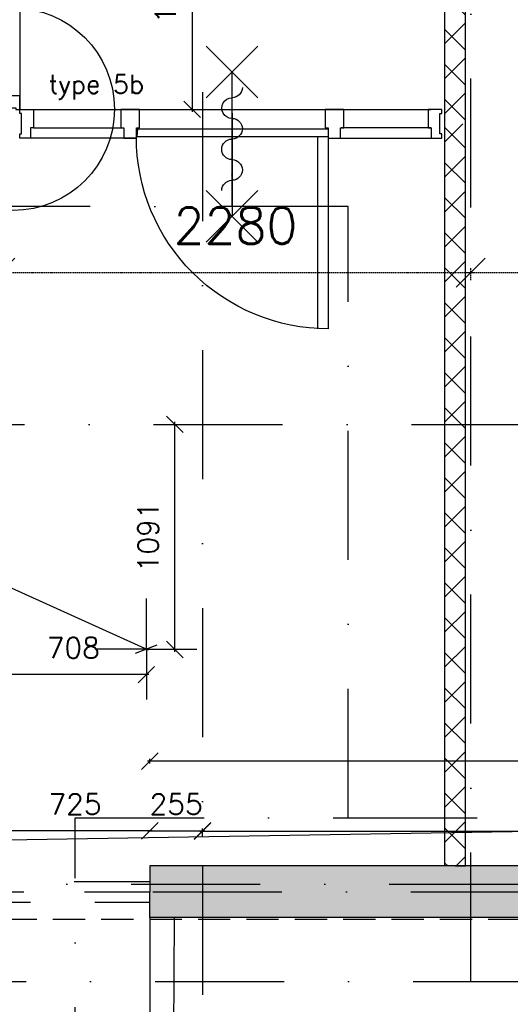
# Model space of a CAD drawing. Extents: x -171140 to 151546, y -8083 to 162438.
# Tile 51 of 96: x 38796 to 41174, y 55937 to 60708. Entities that reach past the tile are written whole.
import ezdxf
from ezdxf.enums import TextEntityAlignment as Align

# ---------------------------------------------------------------- set-up
doc = ezdxf.new("R2010")
doc.units = 0
doc.header["$LTSCALE"] = 50
doc.header["$MEASUREMENT"] = 0
doc.header["$PDMODE"] = 3
doc.header["$PDSIZE"] = 0.001
for name, pattern in [('DASHDOT', [25, 12.5, -6.25, 0, -6.25]), ('DASHED', [0.75, 0.5, -0.25]), ('DD1', [2.66667, 1.66667, -0.5, 0, -0.5]), ('HIDDEN2', [0.1875, 0.125, -0.0625]), ('STRAM_0WT$0$DASHDOT', [25, 12.5, -6.25, 0, -6.25]), ('STRAM_0WT$0$DD1', [2.66667, 1.66667, -0.5, 0, -0.5]), ('STRAM_0WT$0$HIDDEN', [9.375, 6.25, -3.125])]:
    doc.linetypes.add(name, pattern=pattern)
doc.layers.get('0').update_dxf_attribs({"linetype": 'CONTINUOUS'})
doc.layers.get('DEFPOINTS').update_dxf_attribs({"linetype": 'CONTINUOUS'})
for name, color, linetype in [('00', 7, 'CONTINUOUS'), ('0POLYBUITENOM', 7, 'CONTINUOUS'), ('_BRANDCOMPART', 6, 'DASHDOT'), ('_DETAILNUMMERS', 4, 'CONTINUOUS'), ('_DETAILNUMMERSTEKST', 4, 'CONTINUOUS'), ('A--A21--_F12--', 7, 'CONTINUOUS'), ('A--A21--_F123-', 9, 'CONTINUOUS'), ('A--A22--_F123-', 9, 'CONTINUOUS'), ('A--L21--', 3, 'CONTINUOUS'), ('A--L21--_F12--', 7, 'CONTINUOUS'), ('A--L22--_F-2--', 7, 'CONTINUOUS'), ('A--L22A1_BINNENWAND', 1, 'CONTINUOUS'), ('A--L24AC1_TRAPPEN', 1, 'HIDDEN2'), ('A--L32--', 7, 'CONTINUOUS'), ('A--L32--_F-23-', 2, 'CONTINUOUS'), ('A--L32--_F123-', 1, 'CONTINUOUS'), ('A--L65--', 7, 'CONTINUOUS'), ('A--L65--_F-23-', 7, 'CONTINUOUS'), ('A--L65--_F123-', 7, 'CONTINUOUS'), ('A--M$1A-_F123-', 1, 'CONTINUOUS'), ('STRAM_0WT$0$A--L$7A-_STRAM', 1, 'STRAM_0WT$0$DASHDOT'), ('STRAM_0WT$0$A--M$1A-_F123-', 1, 'CONTINUOUS'), ('STRAM_0WT$0$A--T$7A8-_STRA', 8, 'STRAM_0WT$0$DASHDOT'), ('STRAM_0WT$0$STRAMIEN', 1, 'STRAM_0WT$0$DD1'), ('STRAMIEN', 1, 'DD1'), ('TEKSTKOZIJNMERK', 2, 'CONTINUOUS'), ('X--LR---_CP', 7, 'CONTINUOUS')]:
    doc.layers.add(name, color=color, linetype=linetype)
doc.styles.add('ALFA-0_25', font='ROMANS')
doc.styles.add('B-01', font='SIMPLEX.SHX', dxfattribs={"width": 0.8, "height": 4.5})
doc.styles.add('HIEMSTRA', font='romans.shx')
doc.styles.add('STRAM_0WT$0$HIEMSTRA', font='romans.shx')
doc.dimstyles.new('BEILEN', dxfattribs={"dimscale": 40, "dimtxt": 2.5, "dimasz": 2, "dimexe": 0.3, "dimexo": 0.3, "dimgap": 2, "dimtad": 1, "dimdec": 0, "dimzin": 0, "dimtxsty": 'HIEMSTRA', "dimblk1": 'OBLIQUE', "dimblk2": 'OBLIQUE', "dimsah": 1, "dimcen": -0.09, "dimdle": 0.3, "dimse1": 1, "dimclrd": 2, "dimclre": 2, "dimclrt": 3, "dimazin": 3, "dimtfac": 1, "dimtdec": 4, "dimtofl": 0, "dimtmove": 0, "dimatfit": 3, "dimtvp": 625, "dimtolj": 1, "dimtzin": 0})
doc.dimstyles.new('BEILEN$0', dxfattribs={"dimscale": 50, "dimtxt": 2.5, "dimasz": 2, "dimexe": 2, "dimexo": 0, "dimgap": 2, "dimtad": 1, "dimdec": 0, "dimzin": 0, "dimtxsty": 'ALFA-0_25', "dimblk1": 'OBLIQUE', "dimblk2": 'OBLIQUE', "dimsah": 1, "dimcen": -3, "dimdle": 2, "dimclrd": 1, "dimclre": 1, "dimclrt": 2, "dimazin": 3, "dimtfac": 0.666667, "dimtofl": 0, "dimtmove": 0, "dimatfit": 3, "dimtvp": 0.833333, "dimtolj": 1, "dimtzin": 0})
doc.dimstyles.get("Standard").update_dxf_attribs({"dimscale": 40, "dimtxt": 2.5, "dimasz": 2, "dimexe": 0.3, "dimexo": 0.3, "dimgap": 2, "dimtad": 0, "dimdec": 0, "dimzin": 0, "dimtxsty": 'HIEMSTRA', "dimblk1": 'OBLIQUE', "dimblk2": 'OBLIQUE', "dimsah": 1, "dimcen": -0.09, "dimdle": 0.3, "dimse1": 1, "dimclrd": 2, "dimclre": 2, "dimclrt": 3, "dimazin": 3, "dimtfac": 1, "dimtdec": 4, "dimtix": 1, "dimtmove": 0, "dimatfit": 3, "dimtvp": 625, "dimtolj": 1, "dimtzin": 0})
doc.dimstyles.new('STRAM_0WT$0$STANDARD', dxfattribs={"dimscale": 70, "dimtxt": 2.5, "dimasz": 2, "dimexe": 0.3, "dimexo": 0.3, "dimgap": 2, "dimtad": 1, "dimdec": 0, "dimzin": 0, "dimtxsty": 'STRAM_0WT$0$HIEMSTRA', "dimblk1": 'STRAM_0WT$0$_OBLIQUE', "dimblk2": 'STRAM_0WT$0$_OBLIQUE', "dimsah": 1, "dimcen": -0.09, "dimdle": 0.3, "dimclrd": 1, "dimclre": 1, "dimclrt": 4, "dimazin": 3, "dimtfac": 1, "dimtdec": 4, "dimtix": 1, "dimtofl": 0, "dimtmove": 0, "dimatfit": 3, "dimtvp": 625, "dimtolj": 1, "dimtzin": 0})

# ---------------------------------------------------------------- blocks, each defined once
blk = doc.blocks.new('*U1140')
at = {"layer": 'A--A22--_F123-', "linetype": 'CONTINUOUS'}
h = blk.add_hatch(dxfattribs=at)
h.set_pattern_fill('ALFAKRS', color=256, scale=120, style=0)
h.set_pattern_definition([(45, (-40907.13, -60203.86), (-84.85281, 84.85281), []), (135, (-40907.13, -60203.86), (-84.85281, -84.85281), [])])
h.paths.add_polyline_path([(0, 0), (-50, 0), (-50, 1068), (0, 1068), (50, 1068), (50, 0)])
at = {"layer": 'A--L22--_F-2--', "color": 2, "linetype": 'CONTINUOUS'}
for points in [[(-50, 0), (-50, 0), (-50, 1068), (0, 1068)], [(50, 0), (50, 0), (50, 1068), (0, 1068)]]:
    blk.add_lwpolyline(points, dxfattribs=at)
blk = doc.blocks.new('*U1093')
at = {"layer": 'A--A21--_F123-', "linetype": 'CONTINUOUS'}
blk.add_hatch(color=256, dxfattribs=at).paths.add_polyline_path([(0, 0), (0, -125), (-6505, -125), (-6505, 0), (-6505, 125), (0, 125)])
at = {"layer": 'A--A21--_F12--', "color": 8}
for points in [[(-6505, 0), (-6505, 125), (0, 0), (0, 125)], [(0, 0), (0, -125), (-6505, 0), (-6505, -125)]]:
    blk.add_solid(points, dxfattribs=at)
at = {"layer": 'A--L21--_F12--', "color": 3, "linetype": 'CONTINUOUS'}
for points in [[(0, 0), (0, 125), (-6505, 125), (-6505, 0)], [(0, 0), (0, -125), (-6505, -125), (-6505, 0)]]:
    blk.add_lwpolyline(points, dxfattribs=at)
blk = doc.blocks.new('STRAM_0WT$0$_OBLIQUE')
at = {"color": 0, "linetype": 'BYBLOCK'}
blk.add_line((-0.5, -0.5), (0.5, 0.5), dxfattribs=at)
blk = doc.blocks.new('*D1464')
at = {"color": 1, "linetype": 'BYBLOCK'}
for p, q in [((-36914.9, 27235.4), (-36914.9, 27256.4)), ((-34635.1, 27235.4), (-34635.1, 27256.4)), ((-36935.9, 27235.4), (-34614.1, 27235.4))]:
    blk.add_line(p, q, dxfattribs=at)
at = {"layer": 'DEFPOINTS', "color": 0, "linetype": 'BYBLOCK'}
for p in [(-36914.9, 27214.4), (-34635.1, 27235.4), (-34635.1, 27214.4)]:
    blk.add_point(p, dxfattribs=at)
at = {"color": 1, "linetype": 'BYBLOCK', "xscale": 140, "yscale": 140, "zscale": 140, "rotation": 180}
blk.add_blockref('STRAM_0WT$0$_OBLIQUE', (-36914.9, 27235.4), dxfattribs=at)
at = {"color": 1, "linetype": 'BYBLOCK', "xscale": 140, "yscale": 140, "zscale": 140}
blk.add_blockref('STRAM_0WT$0$_OBLIQUE', (-34635.1, 27235.4), dxfattribs=at)
at = {"color": 4, "linetype": 'BYBLOCK', "insert": (-35775, 27462.9), "char_height": 175, "attachment_point": 5, "style": 'STRAM_0WT$0$HIEMSTRA'}
blk.add_mtext('\\A1;2280', dxfattribs=at)
blk = doc.blocks.new('*D1465')
at = {"color": 1, "linetype": 'BYBLOCK'}
for p, q in [((-34634.9, 27198.7), (-34634.9, 27256.4)), ((-33134.9, 27198.7), (-33134.9, 27256.4)), ((-34655.9, 27235.4), (-33113.9, 27235.4))]:
    blk.add_line(p, q, dxfattribs=at)
at = {"layer": 'DEFPOINTS', "color": 0, "linetype": 'BYBLOCK'}
for p in [(-33134.9, 27235.4), (-34634.9, 27177.7), (-33134.9, 27177.7)]:
    blk.add_point(p, dxfattribs=at)
at = {"color": 1, "linetype": 'BYBLOCK', "xscale": 140, "yscale": 140, "zscale": 140, "rotation": 180}
blk.add_blockref('STRAM_0WT$0$_OBLIQUE', (-34634.9, 27235.4), dxfattribs=at)
at = {"color": 1, "linetype": 'BYBLOCK', "xscale": 140, "yscale": 140, "zscale": 140}
blk.add_blockref('STRAM_0WT$0$_OBLIQUE', (-33134.9, 27235.4), dxfattribs=at)
at = {"color": 4, "linetype": 'BYBLOCK', "insert": (-33884.9, 27462.9), "char_height": 175, "attachment_point": 5, "style": 'STRAM_0WT$0$HIEMSTRA'}
blk.add_mtext('\\A1;1500', dxfattribs=at)
blk = doc.blocks.new('*U1083')
at = {"layer": 'A--A22--_F123-', "linetype": 'CONTINUOUS'}
h = blk.add_hatch(dxfattribs=at)
h.set_pattern_fill('ALFAKRS', color=256, scale=120, style=0)
h.set_pattern_definition([(45, (-40907.13, -56606.86), (-84.85281, 84.85281), []), (135, (-40907.13, -56606.86), (-84.85281, -84.85281), [])])
h.paths.add_polyline_path([(0, 0), (-50, 0), (-50, 3597), (0, 3597), (50, 3597), (50, 0)])
at = {"layer": 'A--L22--_F-2--', "color": 2, "linetype": 'CONTINUOUS'}
for points in [[(0, 0), (-50, 0), (-50, 3597), (-50, 3597)], [(0, 0), (50, 0), (50, 3597), (50, 3597)]]:
    blk.add_lwpolyline(points, dxfattribs=at)
blk = doc.blocks.new('_OBLIQUE')
at = {"color": 0, "linetype": 'BYBLOCK'}
blk.add_line((-0.5, -0.5), (0.5, 0.5), dxfattribs=at)
blk = doc.blocks.new('*D199')
at = {"color": 2, "linetype": 'BYBLOCK'}
for p, q in [((39682, 56748.4), (39682, 56788.9)), ((39415, 56776.9), (39694, 56776.9))]:
    blk.add_line(p, q, dxfattribs=at)
at = {"layer": 'DEFPOINTS', "color": 0, "linetype": 'BYBLOCK'}
for p in [(39427, 56736.4), (39682, 56776.9), (39682, 56736.4)]:
    blk.add_point(p, dxfattribs=at)
at = {"color": 2, "linetype": 'BYBLOCK', "xscale": 80, "yscale": 80, "zscale": 80, "rotation": 180}
blk.add_blockref('_OBLIQUE', (39427, 56776.9), dxfattribs=at)
at = {"color": 2, "linetype": 'BYBLOCK', "xscale": 80, "yscale": 80, "zscale": 80}
blk.add_blockref('_OBLIQUE', (39682, 56776.9), dxfattribs=at)
at = {"color": 3, "linetype": 'BYBLOCK', "insert": (39554.5, 56906.9), "char_height": 100, "attachment_point": 5, "style": 'HIEMSTRA'}
blk.add_mtext('\\A1;255', dxfattribs=at)
blk = doc.blocks.new('*D201')
at = {"color": 2, "linetype": 'BYBLOCK'}
for p, q in [((39670, 56775.9), (45494, 56775.9)), ((45482, 56764.9), (45482, 56763.9))]:
    blk.add_line(p, q, dxfattribs=at)
at = {"layer": 'DEFPOINTS', "color": 0, "linetype": 'BYBLOCK'}
for p in [(39682, 56776.9), (45482, 56776.9), (45482, 56775.9)]:
    blk.add_point(p, dxfattribs=at)
at = {"color": 2, "linetype": 'BYBLOCK', "xscale": 80, "yscale": 80, "zscale": 80, "rotation": 180}
blk.add_blockref('_OBLIQUE', (39682, 56775.9), dxfattribs=at)
at = {"color": 2, "linetype": 'BYBLOCK', "xscale": 80, "yscale": 80, "zscale": 80}
blk.add_blockref('_OBLIQUE', (45482, 56775.9), dxfattribs=at)
at = {"color": 3, "linetype": 'BYBLOCK', "insert": (42582, 56905.9), "char_height": 100, "attachment_point": 5, "style": 'HIEMSTRA'}
blk.add_mtext('\\A1;5800', dxfattribs=at)
blk = doc.blocks.new('*D202')
at = {"color": 2, "linetype": 'BYBLOCK'}
for p, q in [((45945, 57114.4), (39415, 57114.4)), ((39427, 57103.1), (39427, 57126.4))]:
    blk.add_line(p, q, dxfattribs=at)
at = {"layer": 'DEFPOINTS', "color": 0, "linetype": 'BYBLOCK'}
for p in [(39427, 57114.4), (39427, 57091.1), (45933, 57091.1)]:
    blk.add_point(p, dxfattribs=at)
at = {"color": 2, "linetype": 'BYBLOCK', "xscale": 80, "yscale": 80, "zscale": 80, "rotation": 180}
blk.add_blockref('_OBLIQUE', (39427, 57114.4), dxfattribs=at)
at = {"color": 2, "linetype": 'BYBLOCK', "xscale": 80, "yscale": 80, "zscale": 80}
blk.add_blockref('_OBLIQUE', (45933, 57114.4), dxfattribs=at)
at = {"color": 3, "linetype": 'BYBLOCK', "insert": (42680, 57244.4), "char_height": 100, "attachment_point": 5, "style": 'HIEMSTRA'}
blk.add_mtext('\\A1;6506', dxfattribs=at)
blk = doc.blocks.new('*D207')
at = {"color": 2, "linetype": 'BYBLOCK'}
for p, q in [((38702, 56755.7), (38702, 56788.9)), ((39439, 56776.9), (38690, 56776.9))]:
    blk.add_line(p, q, dxfattribs=at)
at = {"layer": 'DEFPOINTS', "color": 0, "linetype": 'BYBLOCK'}
for p in [(38702, 56776.9), (38702, 56743.7), (39427, 56743.7)]:
    blk.add_point(p, dxfattribs=at)
at = {"color": 2, "linetype": 'BYBLOCK', "xscale": 80, "yscale": 80, "zscale": 80, "rotation": 180}
blk.add_blockref('_OBLIQUE', (38702, 56776.9), dxfattribs=at)
at = {"color": 2, "linetype": 'BYBLOCK', "xscale": 80, "yscale": 80, "zscale": 80}
blk.add_blockref('_OBLIQUE', (39427, 56776.9), dxfattribs=at)
at = {"color": 3, "linetype": 'BYBLOCK', "insert": (39064.5, 56906.9), "char_height": 100, "attachment_point": 5, "style": 'HIEMSTRA'}
blk.add_mtext('\\A1;725', dxfattribs=at)
blk = doc.blocks.new('*D214')
at = {"color": 2, "linetype": 'BYBLOCK'}
for p, q in [((39548.5, 57644.2), (39548.5, 58758.9)), ((39549.2, 58746.9), (39560.5, 58746.9))]:
    blk.add_line(p, q, dxfattribs=at)
at = {"layer": 'DEFPOINTS', "color": 0, "linetype": 'BYBLOCK'}
for p in [(39537.2, 58746.9), (39548.5, 58746.9), (39298.2, 57656.2)]:
    blk.add_point(p, dxfattribs=at)
at = {"color": 2, "linetype": 'BYBLOCK', "xscale": 80, "yscale": 80, "zscale": 80}
for p, rotation in [((39548.5, 58746.9), 90), ((39548.5, 57656.2), 270)]:
    blk.add_blockref('_OBLIQUE', p, dxfattribs=dict(at, rotation=rotation))
at = {"color": 3, "linetype": 'BYBLOCK', "insert": (39418.5, 58201.5), "char_height": 100, "attachment_point": 5, "rotation": 90, "style": 'HIEMSTRA'}
blk.add_mtext('\\A1;1091', dxfattribs=at)
blk = doc.blocks.new('*D215')
at = {"color": 2, "linetype": 'BYBLOCK'}
for p, q in [((38702, 57571.7), (38702, 57522.2)), ((39422.4, 57534.2), (38690, 57534.2))]:
    blk.add_line(p, q, dxfattribs=at)
at = {"layer": 'DEFPOINTS', "color": 0, "linetype": 'BYBLOCK'}
for p in [(39410.4, 57753.4), (38702, 57583.7), (38702, 57534.2)]:
    blk.add_point(p, dxfattribs=at)
at = {"color": 2, "linetype": 'BYBLOCK', "xscale": 80, "yscale": 80, "zscale": 80, "rotation": 180}
blk.add_blockref('_OBLIQUE', (38702, 57534.2), dxfattribs=at)
at = {"color": 2, "linetype": 'BYBLOCK', "xscale": 80, "yscale": 80, "zscale": 80}
blk.add_blockref('_OBLIQUE', (39410.4, 57534.2), dxfattribs=at)
at = {"color": 3, "linetype": 'BYBLOCK', "insert": (39056.2, 57664.2), "char_height": 100, "attachment_point": 5, "style": 'HIEMSTRA'}
blk.add_mtext('\\A1;708', dxfattribs=at)
blk = doc.blocks.new('*D418')
at = {"layer": 'A--M$1A-_F123-', "color": 1, "linetype": 'CONTINUOUS'}
blk.add_line((39421.4, 57653.3), (36978.2, 58751.8), dxfattribs=at)
at = {"layer": 'DEFPOINTS', "color": 0, "linetype": 'CONTINUOUS'}
for p in [(36989.2, 58746.9), (36989.2, 58746.9), (39410.4, 57658.3)]:
    blk.add_point(p, dxfattribs=at)
at = {"layer": 'A--M$1A-_F123-', "color": 1, "linetype": 'CONTINUOUS', "xscale": 80, "yscale": 80, "zscale": 80}
for p, rotation in [((36989.2, 58746.9), 155.7913965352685), ((39410.4, 57658.3), 335.7913965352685)]:
    blk.add_blockref('_OBLIQUE', p, dxfattribs=dict(at, rotation=rotation))
at = {"layer": 'A--M$1A-_F123-', "color": 2, "linetype": 'CONTINUOUS', "insert": (38253.1, 58321.1), "char_height": 100, "attachment_point": 5, "rotation": 335.7914, "style": 'HIEMSTRA'}
blk.add_mtext('\\A1;2655', dxfattribs=at)
blk = doc.blocks.new('TYPE_25')
at = {"layer": 'A--L32--_F-23-'}
blk.add_lwpolyline([(0, 0), (-67, 0), (-67, -89), (-42, -89), (-42, -139), (0, -139), (0, -119.5), (-9, -119.5), (-9, -19.5), (0, -19.5)], close=True, dxfattribs=at)
at = {"layer": 'A--L32--_F123-', "color": 1}
blk.add_line((-5089, 0), (-67, 0), dxfattribs=at)
blk = doc.blocks.new('DETAILNR')
at = {"layer": '_DETAILNUMMERS'}
blk.add_circle((32.9, -23.2), 490.7, dxfattribs=at)
at = {"layer": 'X--LR---_CP'}
blk.add_point((0, 0), dxfattribs=at)
at = {"layer": '_DETAILNUMMERSTEKST', "style": 'ALFA-0_25'}
blk.add_attdef('DETAILNR', text='', height=200, rotation=90, dxfattribs=at).set_placement((-618.4, 223.8), align=Align.RIGHT)
blk = doc.blocks.new('Q0340081')
at = {"layer": 'A--L32--_F123-', "color": 2, "linetype": 'CONTINUOUS'}
blk.add_lwpolyline([(0, 0), (0, -40), (926.12, -40), (923.12, 0), (0, 0)], close=True, dxfattribs=at)
at = {"layer": 'A--L32--_F123-', "color": 1, "linetype": 'CONTINUOUS'}
blk.add_lwpolyline([(0, -40), (0, -970, 0.4142136), (930, -40)], format="xyb", dxfattribs=at)
blk = doc.blocks.new('S060204-')
at = {"layer": 'A--L65--_F-23-', "color": 255}
blk.add_circle((0, 0), 0.0123, dxfattribs=at)
at = {"layer": 'A--L65--_F123-', "color": 1, "linetype": 'CONTINUOUS'}
for points in [[(-1.25, 6.25), (1.25, 3.75)], [(1.25, 6.25), (-1.25, 3.75)], [(0, 0), (0, 5)]]:
    blk.add_lwpolyline(points, dxfattribs=at)
blk = doc.blocks.new('S060205A')
at = {"layer": 'A--L65--_F-23-', "color": 255}
blk.add_circle((0, -0.0123), 0.0123, dxfattribs=at)
at = {"layer": 'A--L65--_F123-', "color": 1, "linetype": 'CONTINUOUS'}
blk.add_lwpolyline([(0, -0.0123), (0, 6.2377)], dxfattribs=at)
for points in [[(-0.5, 5.7377, 0.41), (0, 5.2377)], [(0, 4.2377, 1), (0, 5.2377)], [(0, 4.2377, 1), (0, 3.2377)], [(0, 2.2377, 1), (0, 3.2377)], [(0, 2.2377, 1), (0, 1.2377)], [(0.5, 0.7377, 0.41), (0, 1.2377)]]:
    blk.add_lwpolyline(points, format="xyb", dxfattribs=at)
at = {"layer": 'A--L65--', "xscale": -1}
blk.add_blockref('S060204-', (0, 1.4877), dxfattribs=at)
blk.add_blockref('S060204-', (0, 1.4877), dxfattribs=at)
at = {"layer": 'A--L65--', "rotation": 180}
blk.add_blockref('S060204-', (0, 4.4877), dxfattribs=at)
blk.add_blockref('S060204-', (0, 4.4877), dxfattribs=at)
blk = doc.blocks.new('*D552')
at = {"layer": 'A--M$1A-_F123-', "color": 2, "linetype": 'CONTINUOUS'}
blk.add_line((39632.6, 61458.9), (39632.6, 60261.4), dxfattribs=at)
at = {"layer": 'DEFPOINTS', "color": 0, "linetype": 'CONTINUOUS'}
for p in [(39632.6, 61446.9), (39632.6, 60273.4), (39632.6, 60273.4)]:
    blk.add_point(p, dxfattribs=at)
at = {"layer": 'A--M$1A-_F123-', "color": 2, "linetype": 'CONTINUOUS', "xscale": 80, "yscale": 80, "zscale": 80}
for p, rotation in [((39632.6, 61446.9), 90), ((39632.6, 60273.4), 270)]:
    blk.add_blockref('_OBLIQUE', p, dxfattribs=dict(at, rotation=rotation))
at = {"layer": 'A--M$1A-_F123-', "color": 3, "linetype": 'CONTINUOUS', "insert": (39502.6, 60860.1), "char_height": 100, "attachment_point": 5, "rotation": 90, "style": 'HIEMSTRA'}
blk.add_mtext('\\A1;1173', dxfattribs=at)
blk = doc.blocks.new('STRAM_0WT')
at = {"layer": 'STRAM_0WT$0$A--L$7A-_STRAM'}
for p, q in [((-34634.944, 23800), (-34634.801, 63702.184)), ((-66174.285, 26500), (-20830.441, 26500)), ((-39925.329, 24235), (-20830.441, 24235))]:
    blk.add_line(p, q, dxfattribs=at)
at = {"layer": 'STRAM_0WT$0$A--T$7A8-_STRA', "color": 8}
for p, q in [((-35934.938, 28110.192), (-35934.938, -7328.621)), ((-66167.142, 23800), (-20586.185, 23800))]:
    blk.add_line(p, q, dxfattribs=at)
at = {"layer": 'STRAM_0WT$0$STRAMIEN', "color": 8, "linetype": 'STRAM_0WT$0$HIDDEN', "ltscale": 0.5}
blk.add_lwpolyline([(-19628.191, 24100), (-39039.938, 24100), (-39039.938, 13250), (-50246.691, 13250), (-59989.832, 15234.692)], dxfattribs=at)
at = {"layer": 'STRAM_0WT$0$A--M$1A-_F123-', "linetype": 'CONTINUOUS'}
for base, p1, p2, picture, middle in [((-34635.07, 27235.418), (-36914.938, 27214.36), (-34635.07, 27214.351), '*D1464', (-35775.004, 27462.918)), ((-33134.938, 27235.418), (-34634.932, 27177.729), (-33134.938, 27177.729), '*D1465', (-33884.935, 27462.918))]:
    dim = blk.add_linear_dim(base=base, p1=p1, p2=p2, dimstyle='STRAM_0WT$0$STANDARD', dxfattribs=at)
    dim.commit()
    dim.dimension.update_dxf_attribs({"geometry": picture, "text_midpoint": middle})

msp = doc.modelspace()

# ---------------------------------------------------------------- linework, layer by layer
at = {"layer": '0POLYBUITENOM', "elevation": 1}
msp.add_lwpolyline([(45698.6, 66719.9), (45689, 56846.9), (36577, 56696.9), (36527, 39123.8), (29232, 39123.8), (29232, 31996.9), (31611.6, 31996.9), (31575.7, 31914.9), (31047.2, 29318.8), (29898.6, 23677.1), (24761.9, 24723.4), (24101.6, 21481.7), (23023.7, 16190.3), (21626.5, 9331.4)], dxfattribs=at)
at = {"layer": '_BRANDCOMPART'}
msp.add_line((40388.8, 56840.7), (49648.1, 56840.7), dxfattribs=at)
msp.add_lwpolyline([(47099.4, 30650.8), (47099.4, 35817.5), (46214, 35817.5), (46214, 37113.5), (49181.3, 37113.5), (49181.3, 39577.1), (48480, 39577.1), (48480, 42789.3), (40221.6, 42789.3), (40221.6, 49046.7), (39064.6, 49046.7), (39064.6, 56840.7), (39064.6, 56840.7), (40388.8, 56840.7), (40388.8, 59802), (40388.8, 59802), (37996.9, 59802), (37996.9, 64946.5), (36327, 64587.4), (36327, 72357.4), (34739.4, 72702.5)], dxfattribs=at)
at = {"layer": '_DETAILNUMMERS', "color": 6, "linetype": 'DASHED', "ltscale": 25}
for points in [[(4701.8, 22779.7), (5365, 26187.1), (22399.3, 22717.2), (25562.3, 38172), (33002, 38171.7), (33002, 39806.3), (38123.1, 39806.3), (38123.1, 56531.9), (39427, 56531.9)], [(4750.9, 22770.1), (5404.4, 26128), (22438.3, 22658.2), (25603.1, 38122), (33052, 38121.7), (33052, 39756.3), (38173.1, 39756.3), (38173.1, 39756.3), (38173.1, 56481.9), (39427, 56481.9)], [(4799.9, 22760.6), (5443.9, 26069), (22477.4, 22599.2), (25644, 38071.9), (33102, 38071.7), (33102, 39706.3), (38223.1, 39706.3), (38223.1, 56431.9), (39427, 56431.9)]]:
    msp.add_lwpolyline(points, dxfattribs=at)
at = {"layer": 'A--L21--', "color": 2, "linetype": 'CONTINUOUS'}
msp.add_lwpolyline([(39427, 56356.9), (39427.2, 54968.4), (39539.1, 54968.3), (39547, 56356.9)], close=True, dxfattribs=at)
at = {"layer": 'A--L22A1_BINNENWAND', "linetype": 'CONTINUOUS'}
msp.add_lwpolyline([(38796.7, 65473.6), (38796.5, 60271.9)], dxfattribs=at)
at = {"layer": 'A--L32--_F-23-', "color": 2, "linetype": 'CONTINUOUS'}
for points in [[(38796.5, 60273.4), (38863.5, 60273.4), (38863.5, 60184.4), (38848.5, 60184.4), (38848.5, 60134.4), (38796.5, 60134.4), (38796.5, 60153.9), (38805.5, 60153.9), (38805.5, 60253.9), (38796.5, 60253.9)], [(39376.7, 60273.4), (39286.7, 60273.4), (39286.7, 60184.4), (39301.7, 60184.4), (39301.7, 60134.4), (39361.7, 60134.4), (39361.7, 60184.4), (39376.7, 60184.4)], [(40366.7, 60273.4), (40276.7, 60273.4), (40276.7, 60184.4), (40291.7, 60184.4), (40291.7, 60134.4), (40351.7, 60134.4), (40351.7, 60184.4), (40366.7, 60184.4)], [(40842.1, 60273.4), (40775.1, 60273.4), (40775.1, 60184.4), (40790.1, 60184.4), (40790.1, 60134.4), (40842.1, 60134.4), (40842.1, 60153.9), (40833.1, 60153.9), (40833.1, 60253.9), (40842.1, 60253.9)]]:
    msp.add_lwpolyline(points, close=True, dxfattribs=at)
at = {"layer": 'A--L32--_F123-', "color": 1}
for p, q in [((38863.5, 60273.4), (40790.1, 60273.4)), ((38863.5, 60184.4), (39299.2, 60184.4)), ((40790.1, 60184.4), (40354.4, 60184.4)), ((39361.9, 60134.4), (38848.5, 60134.4)), ((40241.7, 59209.6), (40241.1, 60138.2)), ((40291.7, 60134.4), (40805.1, 60134.4))]:
    msp.add_line(p, q, dxfattribs=at)
at = {"layer": 'A--M$1A-_F123-', "color": 1, "linetype": 'CONTINUOUS'}
for p, q in [((39410.4, 57662.3), (39410.4, 57902.6)), ((39406.4, 57658.3), (39166.1, 57658.3)), ((39406.8, 57658.3), (39414, 57658.3)), ((39408.4, 57658.3), (39412.4, 57658.3)), ((39410.4, 57654.7), (39410.4, 57661.9)), ((39410.4, 57656.3), (39410.4, 57660.3)), ((39410.4, 57654.3), (39410.4, 57413.9)), ((39414.4, 57658.3), (39654.8, 57658.3))]:
    msp.add_line(p, q, dxfattribs=at)
at = {"layer": 'STRAMIEN', "color": 4, "linetype": 'DASHDOT'}
msp.add_line((36837, 56518.9), (45912, 56518.9), dxfattribs=at)

# ---------------------------------------------------------------- block references
at = {"layer": '00'}
ref = msp.add_blockref('DETAILNR', (38742, 60241), dxfattribs=dict(at, rotation=90))
ref.add_attrib('DETAILNR', 'ih24a', dxfattribs={"layer": '_DETAILNUMMERSTEKST', "height": 200, "rotation": 90, "style": 'ALFA-0_25'}).set_placement((38254.9, 61310.3), align=Align.RIGHT)
at = {"layer": 'A--L21--', "linetype": 'CONTINUOUS'}
for name, p in [('*U1140', (40907.1, 60203.9)), ('*U1083', (40907.1, 56606.9)), ('*U1093', (45932, 56481.9))]:
    msp.add_blockref(name, p, dxfattribs=at)
at = {"layer": 'A--L24AC1_TRAPPEN'}
msp.add_blockref('STRAM_0WT', (75617, 32246.9), dxfattribs=at)
at = {"layer": 'A--L32--', "linetype": 'CONTINUOUS', "xscale": -1}
msp.add_blockref('Q0340081', (40291.7, 60179.6), dxfattribs=at)
at = {"layer": 'A--L32--_F123-', "color": 1, "rotation": 270}
msp.add_blockref('TYPE_25', (38796.5, 60271.9), dxfattribs=at)
at = {"layer": 'A--L65--', "extrusion": (0, 0, -1), "xscale": 99.99999999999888, "yscale": 99.99999999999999, "zscale": -2, "rotation": 1.363821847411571e-11}
msp.add_blockref('S060205A', (-39825.3, 59805.8), dxfattribs=at)

# ---------------------------------------------------------------- texts
at = {"layer": 'TEKSTKOZIJNMERK', "style": 'B-01'}
msp.add_text('type 5b', height=90, dxfattribs=at).set_placement((38936.6, 60350.5))

# ---------------------------------------------------------------- dimensions: what is measured, and where the dimension line sits
at = {"layer": 'A--M$1A-_F123-', "linetype": 'CONTINUOUS'}
dim = msp.add_linear_dim(base=(39632.5931, 60273.3599), p1=(39632.5931, 61446.8582), p2=(39632.5931, 60273.3599), angle=90, dimstyle='BEILEN$0', override={"dimscale": 40, "dimexe": 0.3, "dimexo": 0.3, "dimtxsty": 'HIEMSTRA', "dimcen": -0.09, "dimdle": 0.3, "dimse1": 1, "dimclrd": 2, "dimclre": 2, "dimclrt": 3, "dimtfac": 1, "dimtdec": 4, "dimtvp": 625}, dxfattribs=at)
dim.commit()
dim.dimension.update_dxf_attribs({"geometry": '*D552', "text_midpoint": (39502.5931, 60860.1091)})
dim = msp.add_linear_dim(base=(39548.5, 58746.9), p1=(39298.2, 57656.2), p2=(39537.2, 58746.9), angle=90, dimstyle='BEILEN', dxfattribs=at)
dim.commit()
dim.dimension.update_dxf_attribs({"geometry": '*D214', "text_midpoint": (39418.5, 58201.5)})
dim = msp.add_aligned_dim(p1=(39410.4, 57658.3), p2=(36989.2, 58746.9), distance=0, dimstyle='STANDARD', override={"dimtad": 1, "dimcen": -2, "dimclrd": 1, "dimclre": 1, "dimclrt": 2}, dxfattribs=at)
dim.commit()
dim.dimension.update_dxf_attribs({"geometry": '*D418', "text_midpoint": (38253.1, 58321.1)})
for base, p1, p2, picture, middle in [((38702, 57534.2), (39410.4, 57753.4), (38702, 57583.7), '*D215', (39056.2, 57664.2)), ((39427, 57114.4), (45933, 57091.1), (39427, 57091.1), '*D202', (42680, 57244.4)), ((45482, 56775.9), (39682, 56776.9), (45482, 56776.9), '*D201', (42582, 56905.9))]:
    dim = msp.add_linear_dim(base=base, p1=p1, p2=p2, dimstyle='BEILEN', dxfattribs=at)
    dim.commit()
    dim.dimension.update_dxf_attribs({"geometry": picture, "text_midpoint": middle})
at = {"layer": 'A--M$1A-_F123-'}
dim = msp.add_linear_dim(base=(38702, 56776.9), p1=(39427, 56743.7), p2=(38702, 56743.7), dimstyle='BEILEN', dxfattribs=at)
dim.commit()
dim.dimension.update_dxf_attribs({"geometry": '*D207', "text_midpoint": (39064.5, 56906.9)})
at = {"layer": 'A--M$1A-_F123-', "linetype": 'CONTINUOUS'}
dim = msp.add_linear_dim(base=(39682, 56776.9), p1=(39427, 56736.4), p2=(39682, 56736.4), dimstyle='BEILEN', dxfattribs=at)
dim.commit()
dim.dimension.update_dxf_attribs({"geometry": '*D199', "text_midpoint": (39554.5, 56906.9), "dimtype": 160})

doc.saveas('drawing.dxf')
